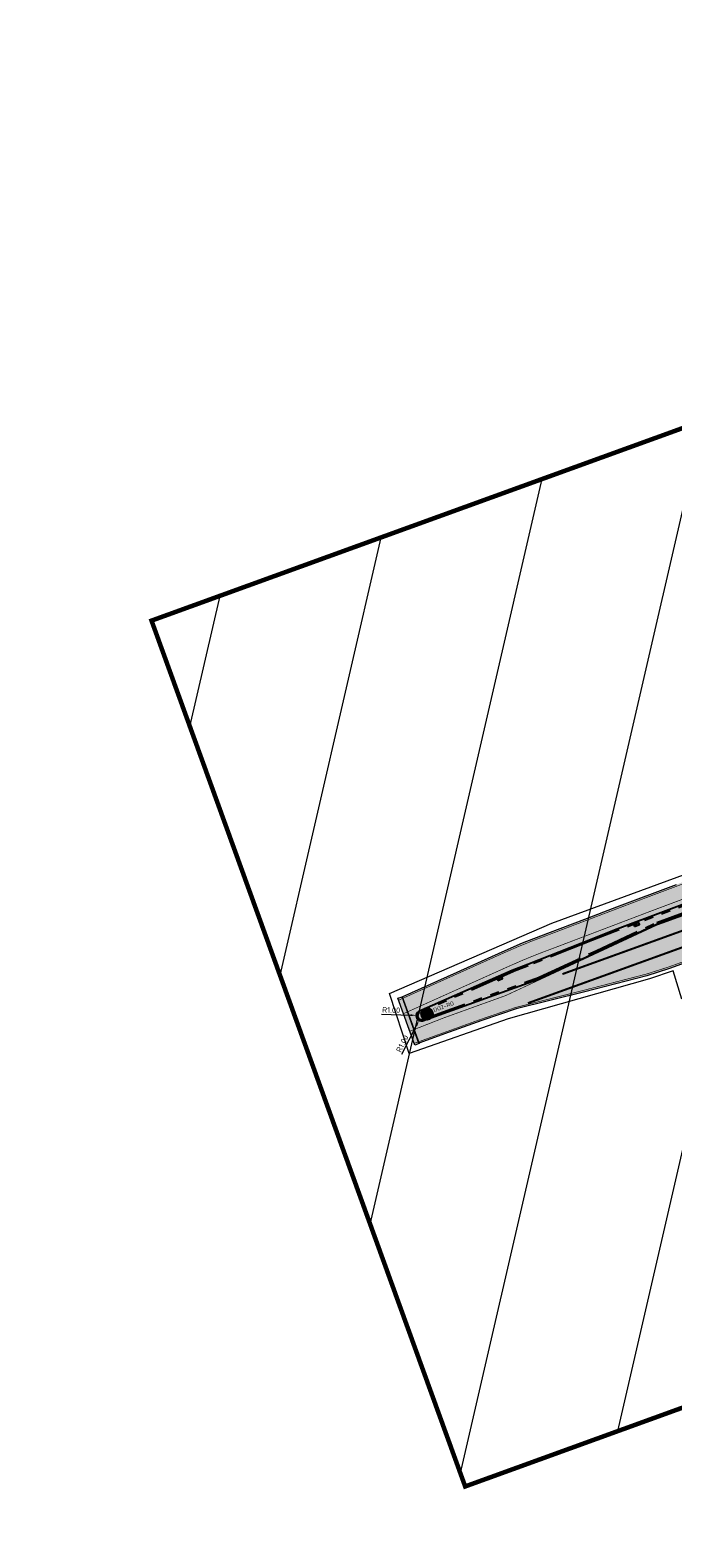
# Model space of a CAD drawing. Header units: metres. Extents: x 39929 to 50394, y 387420 to 399996.
# Tile 5 of 96: x 46426 to 46568, y 390761 to 391094. Entities that reach past the tile are written whole.
import ezdxf

# ---------------------------------------------------------------- set-up
doc = ezdxf.new("R2010")
doc.units = ezdxf.units.M
for name, pattern in [('VH-RWSBAND-SO', [24, 10, -2, 2, -2, 2, -2, 2, -2]), ('VW-13_STREEP', [4, 1, -3]), ('VW-33_STREEP', [6, 3, -3])]:
    doc.linetypes.add(name, pattern=pattern)
for name, color, linetype, lineweight in [('B-WE-VH-GESLOTENVERHARDING_ASFALT-G', 10, 'Continuous', 18), ('N-WE-RI-HWA_KOLK-S', 150, 'Continuous', 25), ('N-WE-VH-KANTOPSLUITING_TROTTOIRBAND_RWS_110 220-G', 210, 'VH-RWSBAND-SO', 35), ('N-WE-VH-KANTVERHARDING-SD', 7, 'Continuous', 25), ('N-WE-VH-VERHARDING_ASFALT_FREESVAK-A', 41, 'Continuous', 35), ('N-WE-VH-VERHARDING_ASFALT_ROOD-A', 13, 'Continuous', 18), ('N-WE-VH-VERHARDING_LIPLAS-A', 7, 'Continuous', 18), ('N-WE-VW-MARKERING_LANGS_STREEP_13_045-G', 7, 'VW-13_STREEP', 35), ('N-WE-VW-MARKERING_LANGS_STREEP_33_015-G', 7, 'VW-33_STREEP', 35), ('N-WE-VW-MARKERING_LANGS_STREEP_DOORGETROKKEN_015-G', 7, 'Continuous', 35), ('N-WE-VW-VERKEERSTEKEN_BORD-S', 7, 'Continuous', 25), ('Topo', 7, 'Continuous', 18), ('X-XX-AL-500-T25', 7, 'Continuous', 25), ('X-XX-AL-GRENS_WERK-G', 7, 'ZZ-WERKGRENS-SO', 18), ('X-XX-AL-M', 7, 'Continuous', 18), ('X-XX-AL-TEKENBLAD_KADER_BLAD1-VIEWPORT-G', 1, 'Continuous', 18), ('X-XX-AL-TEKENBLAD_KADER_BLAD1-VIEWPORTKADER-G', 1, 'Continuous', 50)]:
    doc.layers.add(name, color=color, linetype=linetype, lineweight=lineweight)
doc.layers.add('B-WE-VW-MARKERING_PIJL-T', color=7, linetype='Continuous')
doc.layers.add('N-WE-VH-VERHARDING_ASFALT-A', color=251, linetype='Continuous', lineweight=18, transparency=0.25)
doc.styles.add('NLCS-ISO-ANNOTATIVE-T25', font='NLCS-ISO.ttf', dxfattribs={"height": 2.5})
doc.styles.add('NLCS-ISO-T25', font='NLCS-ISO.ttf', dxfattribs={"height": 2.5})
doc.linetypes.add('ZZ-WERKGRENS-SO', pattern='A,2,-3,[137,NLCS.SHX,S=0.05,R=0,X=-0.55,Y=-0.675],-3,2', length=10)
doc.dimstyles.new('NLCS-ANNOTATIVE-T25-PIJL_l2_h1', dxfattribs={"dimtxt": 2.5, "dimasz": 2.5, "dimexe": 2, "dimexo": 2, "dimgap": 0.7, "dimtad": 1, "dimzin": 0, "dimdsep": 46, "dimtxsty": 'NLCS-ISO-ANNOTATIVE-T25', "dimcen": 0, "dimdle": 2, "dimclrd": 256, "dimclre": 256, "dimclrt": 256, "dimadec": 1, "dimazin": 0, "dimtfac": 1, "dimtofl": 0, "dimtmove": 1, "dimatfit": 0, "dimfxl": 2, "dimfxlon": 1, "dimtfillclr": 256, "dimtolj": 1, "dimtzin": 0, "dimlwd": 18, "dimlwe": 18, "dimarcsym": 0})
picture_1 = doc.add_image_def('image1.tif', size_in_pixel=(8000, 10000))

# ---------------------------------------------------------------- blocks, each defined once
blk = doc.blocks.new('vobul')
at = {"layer": 'B-WE-VW-MARKERING_PIJL-T'}
blk.add_hatch(color=256, dxfattribs=at).paths.add_polyline_path([(0, 0.08), (4.6, 0.08), (5.2, 0.67), (4, 0.67), (5.7, 0.98), (7.5, 0.67), (6.2, 0.67), (5.45, -0.08), (0, -0.08)])
blk = doc.blocks.new('*U149')
at = {"layer": 'N-WE-VH-VERHARDING_ASFALT_FREESVAK-A'}
h = blk.add_hatch(color=256, dxfattribs=at)
h.dxf.hatch_style = 1
h.paths.add_polyline_path([(0, 0), (0.742, -2.067), (0.554, -2.135), (-0.188, -0.068)])
at = {"layer": 'B-WE-VH-GESLOTENVERHARDING_ASFALT-G', "ltscale": 0.5, "flags": 128}
blk.add_lwpolyline([(0, 0), (0.742, -2.067), (0.554, -2.135), (-0.188, -0.068)], close=True, dxfattribs=at)
blk = doc.blocks.new('SVW-VERKEERSTEKEN_BORD_D02R-SO')
h = blk.add_hatch(color=146)
h.dxf.hatch_style = 1
edge = h.paths.add_edge_path(flags=17)
edge.add_arc((0, 0), 2.56, 0, 360)
edge = h.paths.add_edge_path()
edge.add_arc((0, 0), 2.7, 0, 360)
h = blk.add_hatch(color=7)
h.dxf.hatch_style = 1
edge = h.paths.add_edge_path(flags=17)
edge.add_arc((0, 0), 2.41, 0, 360)
edge = h.paths.add_edge_path()
edge.add_arc((0, 0), 2.56, 0, 360)
h = blk.add_hatch(color=146)
h.dxf.hatch_style = 1
edge = h.paths.add_edge_path()
edge.add_arc((0, 0), 2.41, 0, 360)
h = blk.add_hatch(color=7)
h.dxf.hatch_style = 1
edge = h.paths.add_edge_path()
edge.add_line((-0.98, 1.6), (0.06, 0.55))
edge.add_line((0.06, 0.55), (0.62, 1.44))
edge.add_arc((0.76, 1.35), 0.168, 14.10054, 148.2159, ccw=False)
edge.add_line((0.93, 1.4), (1.39, -1.17))
edge.add_arc((1.23, -1.2), 0.165, -100.99777, 10.32695, ccw=False)
edge.add_line((1.2, -1.36), (-1.37, -0.9))
edge.add_arc((-1.34, -0.74), 0.164, 126.51483, 259.71305, ccw=False)
edge.add_line((-1.43, -0.6), (-0.52, -0.04))
edge.add_line((-0.52, -0.04), (-1.57, 1.01))
edge.add_line((-1.57, 1.01), (-0.98, 1.6))
at = {"color": 7, "lineweight": 0}
blk.add_lwpolyline([(-0.98, 1.6), (0.06, 0.55), (0.62, 1.44, -0.66261), (0.93, 1.4), (1.39, -1.17, -0.527936), (1.2, -1.36), (-1.37, -0.9, -0.656866), (-1.43, -0.6), (-0.52, -0.04), (-1.57, 1.01)], format="xyb", close=True, dxfattribs=at)
at = {"color": 146, "lineweight": 0}
blk.add_circle((0, 0), 2.7, dxfattribs=at)
at = {"color": 7, "lineweight": 0}
for radius in [2.56, 2.41]:
    blk.add_circle((0, 0), radius, dxfattribs=at)
blk = doc.blocks.new('*D162')
at = {"layer": 'Defpoints', "color": 0, "transparency": 16777216}
for p in [(46512.33, 390876.58), (46511.87, 390875.69)]:
    blk.add_point(p, dxfattribs=at)
at = {"layer": 'X-XX-AL-M', "lineweight": 18, "transparency": 16777216}
blk.add_line((46508.11, 390868.26), (46511.31, 390874.57), dxfattribs=at)
at = {"layer": 'X-XX-AL-M', "transparency": 16777216}
blk.add_solid([(46511.12, 390874.67), (46511.5, 390874.48), (46511.87, 390875.69)], dxfattribs=at)
at = {"layer": 'X-XX-AL-M', "transparency": 16777216, "insert": (46508.19, 390870.57), "char_height": 1.25, "attachment_point": 5, "rotation": 63.1193, "style": 'NLCS-ISO-ANNOTATIVE-T25'}
blk.add_mtext('\\A1;R1.00', dxfattribs=at)
blk = doc.blocks.new('*D163')
at = {"layer": 'Defpoints', "color": 0, "transparency": 16777216}
for p in [(46511.25, 390876.81), (46512.25, 390876.77)]:
    blk.add_point(p, dxfattribs=at)
at = {"layer": 'X-XX-AL-M', "lineweight": 18, "transparency": 16777216}
blk.add_line((46503.58, 390877.09), (46510, 390876.85), dxfattribs=at)
at = {"layer": 'X-XX-AL-M', "transparency": 16777216}
blk.add_solid([(46510.01, 390877.06), (46509.99, 390876.65), (46511.25, 390876.81)], dxfattribs=at)
at = {"layer": 'X-XX-AL-M', "transparency": 16777216, "insert": (46505.72, 390877.99), "char_height": 1.25, "attachment_point": 5, "rotation": 357.8567, "style": 'NLCS-ISO-ANNOTATIVE-T25'}
blk.add_mtext('\\A1;R1.00', dxfattribs=at)
blk = doc.blocks.new('SRI-KOLK_TROTTOIR-SO')
blk.add_hatch(color=256).paths.add_polyline_path([(1.125, 1.5), (-1.125, 1.5), (-1.125, 0)])
blk.add_line((-1.125, 0), (1.125, 1.5))
at = {"flags": 128}
blk.add_lwpolyline([(-1.125, 0), (1.125, 0), (1.125, 1.5), (-1.125, 1.5)], close=True, dxfattribs=at)

msp = doc.modelspace()

# ---------------------------------------------------------------- hatches: boundary and pattern name
at = {"layer": 'N-WE-VH-VERHARDING_ASFALT-A', "transparency": 33554508}
h = msp.add_hatch(color=256, dxfattribs=at)
h.dxf.hatch_style = 1
edge = h.paths.add_edge_path()
edge.add_line((46640.009, 390979.167), (46652.775, 390952.874))
edge.add_arc((46665.369, 390958.989), 14, 205.89699, 234.50238)
edge.add_arc((46670.294, 390971.765), 27.474, 241.63132, 261.75622)
edge.add_line((46666.354, 390944.575), (46669.86, 390945.727))
edge.add_line((46669.86, 390945.727), (46732.639, 390968.309))
edge.add_line((46732.639, 390968.309), (46763.479, 390976.713))
edge.add_line((46763.479, 390976.713), (46775.145, 390980.663))
edge.add_line((46775.145, 390980.663), (46780.354, 390982.709))
edge.add_line((46780.354, 390982.709), (46784.613, 390972.71))
edge.add_line((46784.613, 390972.71), (46765.255, 390963.753))
edge.add_line((46765.255, 390963.753), (46746.903, 390956.395))
edge.add_line((46746.903, 390956.395), (46715.444, 390944.29))
edge.add_line((46715.444, 390944.29), (46699.886, 390938.608))
edge.add_line((46699.886, 390938.608), (46675.753, 390929.636))
edge.add_arc((46683.188, 390916.669), 14.947, 119.8254, 187.85352)
edge.add_line((46668.38, 390914.626), (46672.629, 390899.034))
edge.add_arc((46652.096, 390892.015), 21.7, 1.38464, 18.87393, ccw=False)
edge.add_arc((46684.948, 390893.325), 11.186, 184.02702, 241.35126)
edge.add_line((46679.585, 390883.508), (46679.629, 390883.485))
edge.add_arc((46681.681, 390887.566), 4.569, 243.30229, 281.63172)
edge.add_line((46682.602, 390883.091), (46684.296, 390878.884))
edge.add_line((46684.296, 390878.884), (46679.838, 390876.834))
edge.add_line((46679.838, 390876.834), (46677.062, 390875.557))
edge.add_line((46677.062, 390875.557), (46676.301, 390875.184))
edge.add_line((46676.301, 390875.184), (46675.595, 390874.751))
edge.add_line((46675.595, 390874.751), (46674.137, 390873.695))
edge.add_line((46674.137, 390873.695), (46672.797, 390872.493))
edge.add_line((46672.797, 390872.493), (46671.589, 390871.159))
edge.add_line((46671.589, 390871.159), (46670.526, 390869.707))
edge.add_line((46670.526, 390869.707), (46669.62, 390868.152))
edge.add_line((46669.62, 390868.152), (46659.559, 390871.041))
edge.add_line((46659.559, 390871.041), (46659.935, 390876.443))
edge.add_line((46659.935, 390876.443), (46659.704, 390876.46))
edge.add_line((46659.704, 390876.46), (46662.563, 390877.798))
edge.add_line((46662.563, 390877.798), (46663.387, 390877.983))
edge.add_line((46663.387, 390877.983), (46663.521, 390881.237))
edge.add_arc((46634.854, 390883.437), 28.751, 355.61293, 383.17501)
edge.add_line((46661.286, 390894.752), (46657.83, 390902.027))
edge.add_arc((46633.902, 390891.546), 26.123, 23.6561, 41.73997)
edge.add_arc((46642.894, 390899.568), 14.073, 41.73997, 107.82163)
edge.add_line((46638.587, 390912.965), (46625.657, 390908.292))
edge.add_line((46625.657, 390908.292), (46614.232, 390904.162))
edge.add_line((46614.232, 390904.162), (46590.937, 390895.741))
edge.add_line((46590.937, 390895.741), (46567.174, 390887.151))
edge.add_line((46567.174, 390887.151), (46562.205, 390885.564))
edge.add_line((46562.205, 390885.564), (46548.514, 390882.015))
edge.add_line((46548.514, 390882.015), (46533.294, 390878.236))
edge.add_line((46533.294, 390878.236), (46525.735, 390875.661))
edge.add_line((46525.735, 390875.661), (46518.548, 390873.071))
edge.add_line((46518.548, 390873.071), (46511.851, 390870.658))
edge.add_line((46511.851, 390870.658), (46508.163, 390880.93))
edge.add_line((46508.163, 390880.93), (46520.292, 390886.349))
edge.add_line((46520.292, 390886.349), (46530.245, 390890.846))
edge.add_line((46530.245, 390890.846), (46534.748, 390892.797))
edge.add_line((46534.748, 390892.797), (46540.286, 390894.921))
edge.add_line((46540.286, 390894.921), (46548.466, 390898.052))
edge.add_line((46548.466, 390898.052), (46555.572, 390900.76))
edge.add_line((46555.572, 390900.76), (46568.728, 390905.708))
edge.add_line((46568.728, 390905.708), (46583.657, 390911.236))
edge.add_line((46583.657, 390911.236), (46593.584, 390914.803))
edge.add_line((46593.584, 390914.803), (46605.755, 390919.177))
edge.add_line((46605.755, 390919.177), (46623.747, 390925.608))
edge.add_line((46623.747, 390925.608), (46630.396, 390927.96))
edge.add_arc((46625.393, 390942.102), 15, 289.48246, 380.32578)
edge.add_line((46639.459, 390947.312), (46636.131, 390956.295))
edge.add_line((46636.131, 390956.295), (46633.998, 390962.083))
edge.add_line((46633.998, 390962.083), (46633.528, 390963.737))
edge.add_line((46633.528, 390963.737), (46632.344, 390969.51))
edge.add_line((46632.344, 390969.51), (46631.159, 390975.283))
edge.add_line((46631.159, 390975.283), (46630.169, 390979.552))
edge.add_line((46630.169, 390979.552), (46629.708, 390981.788))
edge.add_line((46629.708, 390981.788), (46628.646, 390986.019))
edge.add_line((46628.646, 390986.019), (46627.759, 390988.673))
edge.add_line((46627.759, 390988.673), (46626.285, 390992.569))
edge.add_line((46626.285, 390992.569), (46624.917, 390995.588))
edge.add_line((46624.917, 390995.588), (46623.552, 390998.609))
edge.add_line((46623.552, 390998.609), (46622.037, 391001.704))
edge.add_line((46622.037, 391001.704), (46620.512, 391004.682))
edge.add_line((46620.512, 391004.682), (46627.099, 391008.054))
edge.add_line((46627.099, 391008.054), (46627.423, 391007.453))
edge.add_line((46627.423, 391007.453), (46628.552, 391005.248))
edge.add_line((46628.552, 391005.248), (46629.681, 391003.042))
edge.add_line((46629.681, 391003.042), (46630.185, 391001.791))
edge.add_line((46630.185, 391001.791), (46630.971, 391000.061))
edge.add_line((46630.971, 391000.061), (46631.879, 390998.064))
edge.add_line((46631.879, 390998.064), (46634, 390993.065))
edge.add_line((46634, 390993.065), (46634.955, 390990.63))
edge.add_line((46634.955, 390990.63), (46637.06, 390985.859))
edge.add_line((46637.06, 390985.859), (46640.009, 390979.167))
edge = h.paths.add_edge_path(flags=16)
edge.add_line((46672.738, 390935.707), (46735.944, 390958.441))
edge.add_line((46735.944, 390958.441), (46738.891, 390959.839))
edge.add_line((46738.891, 390959.839), (46761.478, 390970.558))
edge.add_line((46761.478, 390970.558), (46780.678, 390978.187))
edge.add_arc((46781.047, 390977.258), 1, -66.2699, 111.66976, ccw=False)
edge.add_line((46781.45, 390976.342), (46761.795, 390967.702))
edge.add_line((46761.795, 390967.702), (46743.348, 390960.19))
edge.add_line((46743.348, 390960.19), (46739.372, 390958.553))
edge.add_line((46739.372, 390958.553), (46736.816, 390957.501))
edge.add_line((46736.816, 390957.501), (46713.021, 390948.201))
edge.add_line((46713.021, 390948.201), (46689.095, 390939.311))
edge.add_line((46689.095, 390939.311), (46673.407, 390933.791))
edge.add_line((46673.407, 390933.791), (46672.738, 390935.707))
edge = h.paths.add_edge_path(flags=16)
edge.add_line((46660.574, 390915.309), (46659.873, 390917.385))
edge.add_arc((46645.66, 390912.591), 15, 18.64061, 28.83439)
edge.add_arc((46658.336, 390919.569), 0.53, 28.83439, 180.5974)
edge.add_arc((46672.805, 390919.72), 15, 180.5974, 198.64061)
edge.add_line((46658.592, 390914.926), (46658.679, 390914.669))
edge.add_line((46658.679, 390914.669), (46660.574, 390915.309))
edge = h.paths.add_edge_path(flags=16)
edge.add_line((46663.771, 390899.574), (46659.637, 390911.827))
edge.add_line((46659.637, 390911.827), (46661.533, 390912.466))
edge.add_line((46661.533, 390912.466), (46665.666, 390900.213))
edge.add_arc((46664.718, 390899.894), 1, -161.35939, 18.64061, ccw=False)
edge = h.paths.add_edge_path(flags=16)
edge.add_line((46538.59, 390884.949), (46551.178, 390890.807))
edge.add_line((46551.178, 390890.807), (46564.485, 390897))
edge.add_line((46564.485, 390897), (46580.775, 390903.028))
edge.add_line((46580.775, 390903.028), (46587.093, 390905.297))
edge.add_line((46587.093, 390905.297), (46602.764, 390910.924))
edge.add_line((46602.764, 390910.924), (46634.988, 390922.378))
edge.add_line((46634.988, 390922.378), (46636.782, 390923.089))
edge.add_line((46636.782, 390923.089), (46636.078, 390925.106))
edge.add_line((46636.078, 390925.106), (46633.833, 390924.309))
edge.add_line((46633.833, 390924.309), (46602.664, 390913.245))
edge.add_line((46602.664, 390913.245), (46578.467, 390904.339))
edge.add_line((46578.467, 390904.339), (46555.028, 390895.586))
edge.add_line((46555.028, 390895.586), (46550.115, 390893.648))
edge.add_line((46550.115, 390893.648), (46535.899, 390888.039))
edge.add_line((46535.899, 390888.039), (46532.433, 390886.671))
edge.add_line((46532.433, 390886.671), (46511.853, 390877.679))
edge.add_arc((46512.253, 390876.762), 1, 113.603, 201.80719)
edge.add_line((46511.325, 390876.391), (46511.401, 390876.2))
edge.add_arc((46512.329, 390876.572), 1, 201.80719, 289.77284)
edge.add_line((46512.668, 390875.63), (46538.59, 390884.949))
edge = h.paths.add_edge_path(flags=16)
edge.add_line((46641.8, 390924.951), (46639.161, 390923.97))
edge.add_line((46639.161, 390923.97), (46638.467, 390925.846))
edge.add_line((46638.467, 390925.846), (46641.109, 390926.828))
edge.add_line((46641.109, 390926.828), (46641.109, 390926.828))
edge.add_arc((46641.455, 390925.89), 1, -69.79493, 110.20507, ccw=False)
edge = h.paths.add_edge_path(flags=16)
edge.add_line((46648.333, 390941.514), (46651.143, 390942.535))
edge.add_arc((46636.564, 390939.008), 15, -0.42354, 13.60081, ccw=False)
edge.add_arc((46650.563, 390938.904), 1, 210.18299, 359.57646, ccw=False)
edge.add_arc((46662.665, 390945.943), 15, 197.75778, 210.18299, ccw=False)
edge.add_line((46648.38, 390941.368), (46648.333, 390941.514))
edge = h.paths.add_edge_path(flags=16)
edge.add_arc((46645.928, 390952.222), 0.74, 26.37637, 36.90482, ccw=False)
edge = h.paths.add_edge_path(flags=16)
edge.add_line((46671.044, 390932.976), (46669.692, 390932.503))
edge.add_line((46669.692, 390932.503), (46669.692, 390932.503))
edge.add_arc((46669.363, 390933.447), 1, 109.26127, 289.26127, ccw=False)
edge.add_line((46669.033, 390934.391), (46670.384, 390934.864))
edge.add_line((46670.384, 390934.864), (46671.044, 390932.976))
at = {"layer": 'N-WE-VH-VERHARDING_ASFALT_ROOD-A'}
h = msp.add_hatch(color=256, dxfattribs=at)
h.dxf.hatch_style = 1
edge = h.paths.add_edge_path()
edge.add_arc((46512.251, 390876.77), 0.78, 113.603, 201.80719)
edge.add_line((46511.526, 390876.48), (46511.603, 390876.289))
edge.add_arc((46512.327, 390876.579), 0.78, 201.80719, 289.77284)
edge.add_line((46512.591, 390875.845), (46538.504, 390885.161))
edge.add_line((46538.504, 390885.161), (46551.083, 390891.014))
edge.add_line((46551.083, 390891.014), (46564.398, 390897.211))
edge.add_line((46564.398, 390897.211), (46580.698, 390903.243))
edge.add_line((46580.698, 390903.243), (46602.688, 390911.139))
edge.add_line((46602.688, 390911.139), (46634.909, 390922.592))
edge.add_line((46634.909, 390922.592), (46636.503, 390923.224))
edge.add_line((46636.503, 390923.224), (46635.941, 390924.833))
edge.add_line((46635.941, 390924.833), (46633.905, 390924.11))
edge.add_line((46633.905, 390924.11), (46602.737, 390913.046))
edge.add_line((46602.737, 390913.046), (46578.541, 390904.141))
edge.add_line((46578.541, 390904.141), (46555.105, 390895.389))
edge.add_line((46555.105, 390895.389), (46550.194, 390893.451))
edge.add_line((46550.194, 390893.451), (46535.978, 390887.842))
edge.add_line((46535.978, 390887.842), (46532.515, 390886.476))
edge.add_line((46532.515, 390886.476), (46511.938, 390877.485))
at = {"layer": 'X-XX-AL-TEKENBLAD_KADER_BLAD1-VIEWPORT-G'}
h = msp.add_hatch(dxfattribs=at)
h.set_pattern_fill('ANSI31', color=256, scale=10, angle=32)
h.paths.add_polyline_path([(46522.062, 390772.83), (46842.784, 390889.056), (46773.528, 391080.164), (46452.807, 390963.939)])

# ---------------------------------------------------------------- linework, layer by layer
at = {"layer": 'B-WE-VH-GESLOTENVERHARDING_ASFALT-G', "flags": 128}
msp.add_lwpolyline([(46590.935, 390895.749), (46567.172, 390887.158), (46562.203, 390885.572), (46548.512, 390882.023), (46533.292, 390878.243), (46525.732, 390875.668), (46518.546, 390873.078), (46511.849, 390870.666), (46508.161, 390880.937), (46520.29, 390886.357), (46530.243, 390890.854), (46534.746, 390892.805), (46540.284, 390894.929), (46548.464, 390898.06), (46555.569, 390900.768), (46568.726, 390905.716)], dxfattribs=at)
at = {"layer": 'N-WE-VH-KANTOPSLUITING_TROTTOIRBAND_RWS_110 220-G'}
msp.add_lwpolyline([(46511.938, 390877.485, 0.405063), (46511.526, 390876.48), (46511.603, 390876.289, 0.4038519), (46512.591, 390875.845), (46538.504, 390885.161), (46551.083, 390891.014), (46564.398, 390897.211), (46580.698, 390903.243), (46602.688, 390911.139), (46634.909, 390922.592), (46636.503, 390923.224), (46635.941, 390924.833), (46633.905, 390924.11), (46602.737, 390913.046), (46578.541, 390904.141), (46555.105, 390895.389), (46550.194, 390893.451), (46535.978, 390887.842), (46532.515, 390886.476)], format="xyb", close=True, dxfattribs=at)
at = {"layer": 'N-WE-VH-KANTVERHARDING-SD', "flags": 128}
msp.add_lwpolyline([(46538.588, 390884.957), (46551.176, 390890.815), (46564.483, 390897.008), (46580.773, 390903.036), (46587.09, 390905.305), (46602.762, 390910.932), (46634.986, 390922.386), (46636.78, 390923.097), (46636.78, 390923.097), (46636.076, 390925.114), (46633.831, 390924.317), (46602.662, 390913.253), (46578.465, 390904.347), (46555.026, 390895.594), (46550.113, 390893.656), (46535.897, 390888.047), (46532.431, 390886.679), (46511.85, 390877.686, 0.405063), (46511.322, 390876.398), (46511.398, 390876.208, 0.4038519), (46512.665, 390875.638)], format="xyb", close=True, dxfattribs=at)
at = {"layer": 'N-WE-VW-MARKERING_LANGS_STREEP_13_045-G', "const_width": 0.45, "flags": 128}
for points in [[(46543.543, 390885.928), (46619.696, 390913.456)], [(46535.914, 390879.507), (46620.869, 390910.211)]]:
    msp.add_lwpolyline(points, dxfattribs=at)
at = {"layer": 'N-WE-VW-MARKERING_LANGS_STREEP_33_015-G', "const_width": 0.15, "flags": 128}
for points in [[(46634.243, 390929.527, -0.0674525), (46630.576, 390927.627), (46588.745, 390912.674, 0.0030655), (46562.28, 390902.891), (46540.414, 390894.577, 0.0192989), (46530.397, 390890.512), (46509.233, 390880.997)], [(46629.228, 390927.145), (46588.745, 390912.674, 0.0030655), (46562.28, 390902.891), (46540.414, 390894.577, 0.0192989), (46530.397, 390890.512), (46507.377, 390880.162)]]:
    msp.add_lwpolyline(points, format="xyb", dxfattribs=at)
for points in [[(46533.187, 390878.551), (46548.418, 390882.386), (46562.099, 390885.932), (46567.051, 390887.514), (46638.463, 390913.328)], [(46510.798, 390870.632), (46518.435, 390873.384), (46525.625, 390875.975), (46533.187, 390878.551)]]:
    msp.add_lwpolyline(points, dxfattribs=at)
at = {"layer": 'N-WE-VW-MARKERING_LANGS_STREEP_DOORGETROKKEN_015-G', "const_width": 0.15, "flags": 128}
msp.add_lwpolyline([(46635.441, 390926.021), (46589.813, 390909.711, 0.0030642), (46563.395, 390899.945), (46541.51, 390891.624, 0.0193504), (46531.691, 390887.64), (46508.444, 390877.188)], format="xyb", dxfattribs=at)
msp.add_lwpolyline([(46509.834, 390873.317), (46517.393, 390876.277), (46531.031, 390881.192), (46551.271, 390890.611), (46564.293, 390896.671), (46636.615, 390922.815)], dxfattribs=at)
at = {"layer": 'X-XX-AL-GRENS_WERK-G', "ltscale": 0.5, "flags": 128}
msp.add_lwpolyline([(46618.29, 391005.641), (46627.11, 391010.219), (46633.809, 390996.696), (46650.853, 390968.591), (46658.022, 390956.288), (46668.537, 390953.108), (46712.648, 390968.708), (46749.469, 390981.984), (46777.537, 390992.328), (46787.297, 390972.231), (46761.984, 390960.192), (46702.655, 390937.16), (46692.733, 390933.514), (46695.955, 390924.739), (46680.346, 390917.944), (46677.335, 390913.451), (46682.635, 390894.153), (46683.101, 390888.049), (46687.088, 390877.316), (46678.141, 390873.882), (46670.507, 390865.653), (46657.236, 390868.79), (46658.169, 390878.073), (46657.448, 390884.771), (46649.303, 390902.624), (46640.951, 390905.718), (46569.908, 390880.409), (46568, 390886.64), (46562.767, 390884.855), (46531.561, 390876.038), (46509.708, 390868.361), (46505.341, 390881.629), (46541.169, 390897.187), (46629.255, 390929.463), (46625.904, 390938.331), (46629.727, 390939.825), (46631.932, 390950.042), (46628.286, 390967.562), (46626.929, 390976.252), (46623.665, 390997.118), (46618.29, 391005.641)], dxfattribs=at)
at = {"layer": 'X-XX-AL-TEKENBLAD_KADER_BLAD1-VIEWPORTKADER-G', "const_width": 1}
msp.add_lwpolyline([(46522.062, 390772.83), (46842.784, 390889.056), (46773.528, 391080.164), (46452.807, 390963.939)], close=True, dxfattribs=at)

# ---------------------------------------------------------------- block references
at = {"layer": 'B-WE-VW-MARKERING_PIJL-T', "transparency": 33554687, "rotation": 18.37541617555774}
msp.add_blockref('vobul', (46567.438, 390896.237), dxfattribs=at)
at = {"layer": 'N-WE-RI-HWA_KOLK-S'}
for p, xscale, yscale, zscale, rotation in [((46559.996, 390896.649), 0.4999999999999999, 0.4999999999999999, 0.4999999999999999, 20.47751421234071), ((46529.806, 390884.713), 0.5, 0.5, 0.5, 24.37707630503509)]:
    msp.add_blockref('SRI-KOLK_TROTTOIR-SO', p, dxfattribs=dict(at, xscale=xscale, yscale=yscale, zscale=zscale, rotation=rotation))
at = {"layer": 'N-WE-VH-VERHARDING_LIPLAS-A', "xscale": 5, "yscale": 5, "zscale": 5}
msp.add_blockref('*U149', (46508.161, 390880.937), dxfattribs=at)
at = {"layer": 'N-WE-VW-VERKEERSTEKEN_BORD-S', "xscale": 0.5, "yscale": 0.5, "zscale": 0.5, "rotation": 292.0528114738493}
msp.add_blockref('SVW-VERKEERSTEKEN_BORD_D02R-SO', (46513.638, 390877.122), dxfattribs=at)

# ---------------------------------------------------------------- texts
at = {"layer": 'X-XX-AL-500-T25', "insert": (46515.054, 390877.932), "char_height": 0.9, "width": 237.5, "attachment_point": 4, "rotation": 20.16147, "style": 'NLCS-ISO-T25'}
msp.add_mtext('DO2-RO', dxfattribs=at)

# ---------------------------------------------------------------- dimensions: what is measured, and where the dimension line sits
at = {"layer": 'X-XX-AL-M'}
for center, mpoint, picture, middle in [((46512.251, 390876.77), (46511.251, 390876.807), '*D163', (46505.681, 390877.016)), ((46512.327, 390876.579), (46511.875, 390875.687), '*D162', (46509.059, 390870.132))]:
    dim = msp.add_radius_dim(center=center, mpoint=mpoint, dimstyle='NLCS-ANNOTATIVE-T25-PIJL_l2_h1', dxfattribs=at)
    dim.commit()
    dim.dimension.update_dxf_attribs({"geometry": picture, "text_midpoint": middle, "dimtype": 164})

# ---------------------------------------------------------------- pictures from other files: only their frames are drawn
at = {"layer": 'Topo'}
image = msp.add_image(picture_1, insert=(40047.863, 387419.719), size_in_units=(9985.024, 12481.28), rotation=0.5470194, dxfattribs=dict(at, brightness=90, contrast=40))
image.dxf.flags = 7

doc.saveas('drawing.dxf')
